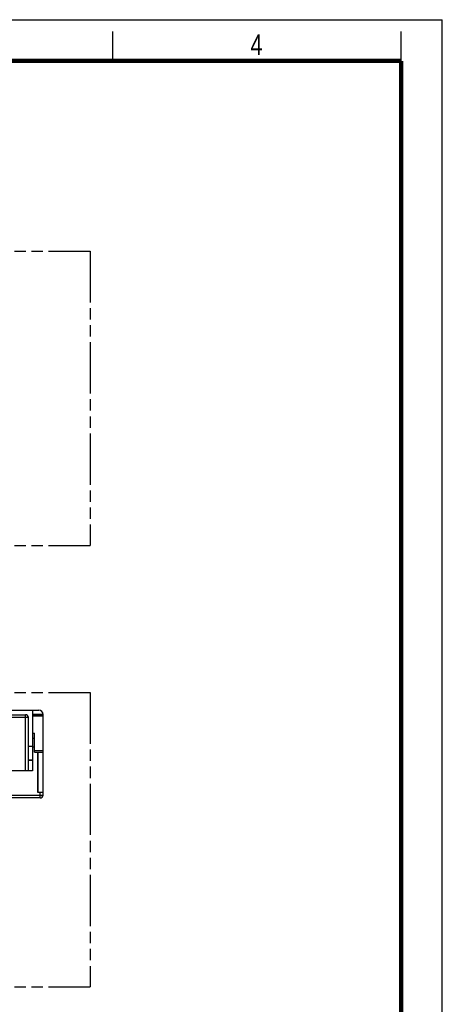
# Model space of a CAD drawing. Header units: millimetres. Extents: x 0 to 210, y 0 to 297.
# Tile 6 of 6: x 138 to 210, y 130 to 297. Entities that reach past the tile are written whole.
import ezdxf

# ---------------------------------------------------------------- set-up
doc = ezdxf.new("R2010")
doc.units = ezdxf.units.MM
doc.header["$LTSCALE"] = 19.36
doc.linetypes.add('PHANTOM', pattern=[0.8, 0.45, -0.05, 0.1, -0.05, 0.1, -0.05])
doc.layers.get('0').update_dxf_attribs({"linetype": 'CONTINUOUS'})
doc.layers.add('DEFAULT_3', color=7, linetype='PHANTOM')
doc.styles.add('TEXTSTYLE_2', font='txt', dxfattribs={"width": 0.75})

msp = doc.modelspace()

# ---------------------------------------------------------------- linework, layer by layer
at = {"color": 2, "linetype": 'Continuous'}
for p, q in [((0, 297), (210, 297)), ((210, 0), (210, 297)), ((154, 290), (154, 295)), ((203, 290), (203, 295))]:
    msp.add_line(p, q, dxfattribs=at)
at = {"color": 7, "linetype": 'Continuous'}
for p, q in [((121.33012, 179.67012), (141.43012, 179.67012)), ((140.33012, 179.67012), (140.33012, 169.37912)), ((133.93012, 178.92012), (139.13012, 178.92012)), ((139.63012, 169.37912), (139.63012, 178.42012)), ((140.33012, 178.92012), (142.13012, 178.92012)), ((142.13012, 165.27012), (142.13012, 178.97012)), ((140.3295, 175.78393), (140.70262, 175.78393)), ((140.70262, 172.57012), (140.70262, 175.78393)), ((140.32885, 174.92012), (140.70262, 174.92012)), ((139.63012, 173.57012), (140.33012, 173.57012)), ((140.70262, 172.57012), (142.13012, 172.57012)), ((141.20262, 172.57012), (141.20262, 165.77012)), ((139.63012, 171.17012), (140.33012, 171.17012)), ((140.32978, 169.37912), (126.81362, 169.37912)), ((141.20262, 165.77012), (142.13012, 165.77012)), ((141.63012, 164.77012), (121.13012, 164.77012))]:
    msp.add_line(p, q, dxfattribs=at)
at = {"color": 9, "linetype": 'Continuous'}
for p, q in [((140.33012, 179.01387), (142.12875, 179.01387)), ((139.13012, 178.42883), (133.93012, 178.42883)), ((139.13012, 169.37912), (139.13012, 178.92012)), ((142.13012, 178.67448), (140.3295, 178.67448)), ((140.33012, 173.50046), (139.63012, 173.50046)), ((140.70262, 173.42006), (140.32942, 173.42006)), ((140.70262, 172.81575), (142.13012, 172.81575)), ((141.26212, 172.57012), (141.26212, 165.77012)), ((139.63012, 171.23977), (140.33012, 171.23977)), ((141.63012, 164.77012), (141.63012, 165.77012)), ((120.63012, 165.27012), (142.13012, 165.27012))]:
    msp.add_line(p, q, dxfattribs=at)
at = {"color": 7, "linetype": 'Continuous', "const_width": 0.7}
for points in [[(7, 290), (203, 290)], [(203, 7), (203, 290)]]:
    msp.add_lwpolyline(points, dxfattribs=at)
at = {"color": 7, "linetype": 'Continuous'}
for centre, radius, start, end in [((141.43012, 178.97012), 0.7, 0, 90), ((139.13012, 178.42012), 0.5, 0, 90), ((141.63012, 165.27012), 0.5, 270, 360)]:
    msp.add_arc(centre, radius, start, end, dxfattribs=at)
at = {"color": 9, "linetype": 'Continuous'}
msp.add_open_spline([(139.63012, 178.42011), (139.63013, 178.42096), (139.62518, 178.42088), (139.6196, 178.42225), (139.60681, 178.42266), (139.59074, 178.42359), (139.56969, 178.42428), (139.53363, 178.42534), (139.4792, 178.42642), (139.40442, 178.42747), (139.31904, 178.42825), (139.22642, 178.42873), (139.16261, 178.42883), (139.13012, 178.42883)], degree=3, knots=[0, 0, 0, 0, 0.005098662, 0.019559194, 0.043393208, 0.076457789, 0.118412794, 0.16883225, 0.293177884, 0.444610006, 0.617401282, 0.805139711, 1, 1, 1, 1], dxfattribs=at)
at = {"layer": 'DEFAULT_3', "color": 91, "linetype": 'PHANTOM', "true_color": 0x80ff80}
for p, q in [((50.12864, 257.68), (150.12864, 257.68)), ((150.12864, 257.68), (150.12864, 207.68)), ((50.12864, 207.68), (150.12864, 207.68)), ((50.12864, 182.68), (150.12864, 182.68)), ((150.12864, 182.68), (150.12864, 132.68)), ((50.12864, 132.68), (150.12864, 132.68))]:
    msp.add_line(p, q, dxfattribs=at)

# ---------------------------------------------------------------- texts
at = {"color": 5, "linetype": 'Continuous', "style": 'TEXTSTYLE_2', "width": 0.785714}
msp.add_text('4', height=3.5, dxfattribs=at).set_placement((177.38314, 290.99105))

doc.saveas('drawing.dxf')
